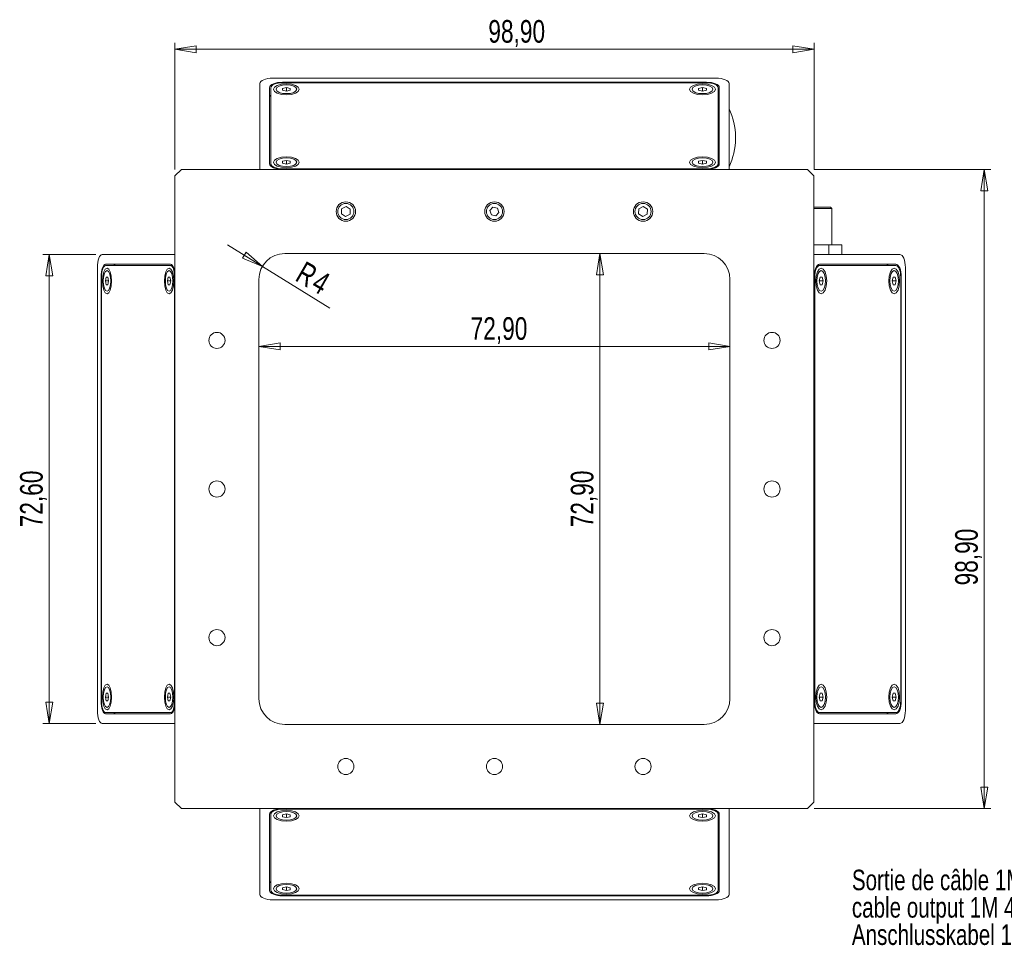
# Model space of a CAD drawing. Header units: millimetres. Extents: x 16 to 383, y 35 to 281.
# Tile 2 of 4: x 16 to 169, y 137 to 281. Entities that reach past the tile are written whole.
import ezdxf

# ---------------------------------------------------------------- set-up
doc = ezdxf.new("R2010")
doc.units = ezdxf.units.MM
doc.styles.add('SLDTEXTSTYLE0', font='TXT', dxfattribs={"width": 0.75})
doc.dimstyles.new('SLDDIMSTYLE0', dxfattribs={"dimtxt": 3.5, "dimasz": 3.302, "dimexe": 0, "dimexo": 0.0625, "dimgap": 0.875, "dimtad": 1, "dimtoh": 1, "dimrnd": 1e-09, "dimzin": 12, "dimdsep": 46, "dimtxsty": 'SLDTEXTSTYLE0', "dimblk1": 'CLOSED', "dimblk2": 'CLOSED', "dimsah": 1, "dimcen": 0.09, "dimadec": 0, "dimazin": 0, "dimtfac": 1, "dimtofl": 0, "dimtmove": 0, "dimatfit": 3, "dimldrblk": 'CLOSED', "dimfxl": 0, "dimtolj": 1, "dimtzin": 12, "dimarcsym": 0})
doc.dimstyles.new('SLDDIMSTYLE1', dxfattribs={"dimtxt": 3.5, "dimasz": 3.302, "dimexe": 0, "dimexo": 0.0625, "dimgap": 0.875, "dimtad": 1, "dimtoh": 1, "dimrnd": 1e-09, "dimzin": 12, "dimdsep": 46, "dimtxsty": 'SLDTEXTSTYLE0', "dimblk1": 'CLOSED', "dimblk2": 'CLOSED', "dimsah": 1, "dimcen": 0.09, "dimadec": 0, "dimazin": 0, "dimtfac": 1, "dimtofl": 0, "dimtmove": 1, "dimatfit": 3, "dimldrblk": 'CLOSED', "dimfxl": 0, "dimtolj": 1, "dimtzin": 12, "dimarcsym": 0})

# ---------------------------------------------------------------- blocks, each defined once
blk = doc.blocks.new('_CLOSED')
at = {"color": 0, "linetype": 'ByBlock', "lineweight": -2}
for p, q in [((-1, 0.166667), (0, 0)), ((-1, 0.166667), (-1, -0.166667)), ((0, 0), (-1, -0.166667)), ((0, 0), (-1, 0))]:
    blk.add_line(p, q, dxfattribs=at)
blk = doc.blocks.new('*D2')
at = {"color": 7, "linetype": 'Continuous', "lineweight": 0}
for p, q in [((40.43, 257.43), (40.43, 277.04)), ((40.43, 276.04), (139.33, 276.04)), ((139.33, 257.43), (139.33, 277.04))]:
    blk.add_line(p, q, dxfattribs=at)
at = {"color": 7, "linetype": 'Continuous', "lineweight": 0, "xscale": 3.302, "yscale": 3.302, "rotation": 180.0000000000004}
blk.add_blockref('_CLOSED', (40.43, 276.04, 12.3), dxfattribs=at)
at = {"color": 7, "linetype": 'Continuous', "lineweight": 0, "xscale": 3.302, "yscale": 3.302}
blk.add_blockref('_CLOSED', (139.33, 276.04, 12.3), dxfattribs=at)
at = {"color": 7, "linetype": 'Continuous', "lineweight": 0, "insert": (88.93, 280.56), "char_height": 3.5, "attachment_point": 1, "style": 'SLDTEXTSTYLE0'}
blk.add_mtext('98,90', dxfattribs=at)
blk = doc.blocks.new('*D3')
at = {"color": 7, "linetype": 'Continuous', "lineweight": 0}
for p, q in [((139.33, 257.43), (166.68, 257.43)), ((165.68, 257.43), (165.68, 158.53)), ((139.33, 158.53), (166.68, 158.53))]:
    blk.add_line(p, q, dxfattribs=at)
at = {"color": 7, "linetype": 'Continuous', "lineweight": 0, "xscale": 3.302, "yscale": 3.302}
for p, rotation in [((165.68, 257.43, 12.3), 90.0000000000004), ((165.68, 158.53, 12.3), 270.0000000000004)]:
    blk.add_blockref('_CLOSED', p, dxfattribs=dict(at, rotation=rotation))
at = {"color": 7, "linetype": 'Continuous', "lineweight": 0, "insert": (161.17, 193.06), "char_height": 3.5, "attachment_point": 1, "rotation": 90, "style": 'SLDTEXTSTYLE0'}
blk.add_mtext('98,90', dxfattribs=at)
blk = doc.blocks.new('*D4')
at = {"color": 7, "linetype": 'Continuous', "lineweight": 0}
blk.add_line((53.43, 230.06), (126.33, 230.06), dxfattribs=at)
at = {"color": 7, "linetype": 'Continuous', "lineweight": 0, "xscale": 3.302, "yscale": 3.302, "rotation": 180.0000000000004}
blk.add_blockref('_CLOSED', (53.43, 230.06, 12.3), dxfattribs=at)
at = {"color": 7, "linetype": 'Continuous', "lineweight": 0, "xscale": 3.302, "yscale": 3.302}
blk.add_blockref('_CLOSED', (126.33, 230.06, 12.3), dxfattribs=at)
at = {"color": 7, "linetype": 'Continuous', "lineweight": 0, "insert": (86.19, 234.57), "char_height": 3.5, "attachment_point": 1, "style": 'SLDTEXTSTYLE0'}
blk.add_mtext('72,90', dxfattribs=at)
blk = doc.blocks.new('*D5')
at = {"color": 7, "linetype": 'Continuous', "lineweight": 0}
blk.add_line((106.2, 244.43), (106.2, 171.53), dxfattribs=at)
at = {"color": 7, "linetype": 'Continuous', "lineweight": 0, "xscale": 3.302, "yscale": 3.302}
for p, rotation in [((106.2, 244.43, 12.3), 90.0000000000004), ((106.2, 171.53, 12.3), 270.0000000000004)]:
    blk.add_blockref('_CLOSED', p, dxfattribs=dict(at, rotation=rotation))
at = {"color": 7, "linetype": 'Continuous', "lineweight": 0, "insert": (101.69, 202.05), "char_height": 3.5, "attachment_point": 1, "rotation": 90, "style": 'SLDTEXTSTYLE0'}
blk.add_mtext('72,90', dxfattribs=at)
blk = doc.blocks.new('*D6')
at = {"color": 7, "linetype": 'Continuous', "lineweight": 0}
for q in [(48.57, 245.78), (64.4, 235.95)]:
    blk.add_line((53.96, 242.43), q, dxfattribs=at)
at = {"color": 7, "linetype": 'Continuous', "lineweight": 0, "xscale": 3.302, "yscale": 3.302, "rotation": 328.1643997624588}
blk.add_blockref('_CLOSED', (53.96, 242.43, 12.3), dxfattribs=at)
at = {"color": 7, "linetype": 'Continuous', "lineweight": 0, "char_height": 3.5, "attachment_point": 1, "rotation": 330, "style": 'SLDTEXTSTYLE0'}
for s, insert in [('R', (60.59, 243.36)), ('4', (63.05, 241.94))]:
    blk.add_mtext(s, dxfattribs=dict(at, insert=insert))
blk = doc.blocks.new('*D7')
at = {"color": 7, "linetype": 'Continuous', "lineweight": 0}
for p, q in [((28.17, 244.28), (19.98, 244.28)), ((20.98, 244.28), (20.98, 171.68)), ((28.17, 171.68), (19.98, 171.68))]:
    blk.add_line(p, q, dxfattribs=at)
at = {"color": 7, "linetype": 'Continuous', "lineweight": 0, "xscale": 3.302, "yscale": 3.302}
for p, rotation in [((20.98, 244.28, 12.3), 90.00000000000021), ((20.98, 171.68, 12.3), 270.0000000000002)]:
    blk.add_blockref('_CLOSED', p, dxfattribs=dict(at, rotation=rotation))
at = {"color": 7, "linetype": 'Continuous', "lineweight": 0, "insert": (16.46, 202.05), "char_height": 3.5, "attachment_point": 1, "rotation": 90, "style": 'SLDTEXTSTYLE0'}
blk.add_mtext('72,60', dxfattribs=at)
blk = doc.blocks.new('SW_NOTE_1')
at = {"color": 0, "linetype": 'Continuous', "lineweight": 0, "char_height": 3.175, "attachment_point": 1, "style": 'SLDTEXTSTYLE0'}
for s, insert in [('Sortie de câble 1M 4x0.35²', (-60.03, 10.24)), ('cable output 1M 4x0.35²', (-60.03, 6)), ('Anschlusskabel 1M 4x0.35²', (-60.03, 1.77))]:
    blk.add_mtext(s, dxfattribs=dict(at, insert=insert))

msp = doc.modelspace()

# ---------------------------------------------------------------- linework, layer by layer
at = {"color": 7, "linetype": 'Continuous', "lineweight": 15}
for p, q in [((55.57695, 271.56993), (124.17695, 271.56993)), ((53.57695, 257.4284), (53.57695, 270.72716)), ((55.07695, 270.09509), (55.07695, 258.29645)), ((55.27695, 270.09509), (55.27695, 258.29645)), ((57.07229, 269.99088), (57.06918, 269.69592)), ((57.68006, 270.13723), (57.07229, 269.99088)), ((57.07229, 269.69516), (57.07229, 269.99088)), ((122.67695, 270.93785), (57.07695, 270.93785)), ((57.07695, 270.85358), (57.07695, 270.93785)), ((122.67695, 270.85358), (57.07695, 270.85358)), ((58.28472, 269.98861), (57.68006, 270.13723)), ((57.68006, 269.5488), (57.68006, 270.13723)), ((58.28161, 269.69365), (58.28472, 269.98861)), ((121.47229, 269.99088), (121.46918, 269.69592)), ((122.08006, 270.13723), (121.47229, 269.99088)), ((121.47229, 269.69516), (121.47229, 269.99088)), ((122.68472, 269.98861), (122.08006, 270.13723)), ((122.08006, 269.5488), (122.08006, 270.13723)), ((122.67695, 270.85358), (122.67695, 270.93785)), ((122.68161, 269.69365), (122.68472, 269.98861)), ((124.47695, 258.29645), (124.47695, 270.09509)), ((124.67695, 258.29645), (124.67695, 270.09509)), ((126.17695, 270.72716), (126.17695, 257.4284)), ((57.06918, 269.69592), (57.67384, 269.5473)), ((57.67384, 269.5473), (58.28161, 269.69365)), ((121.46918, 269.69592), (122.07384, 269.5473)), ((122.07384, 269.5473), (122.68161, 269.69365)), ((127.17792, 262.20259), (127.17792, 262.4808)), ((55.27695, 258.29645), (55.27695, 257.92909)), ((57.07229, 258.69789), (57.06918, 258.40293)), ((57.06918, 258.40293), (57.67384, 258.25431)), ((57.68006, 258.84424), (57.07229, 258.69789)), ((57.07229, 258.40216), (57.07229, 258.69789)), ((57.07695, 257.53796), (122.67695, 257.53796)), ((57.07695, 257.53796), (57.07695, 257.45368)), ((57.67384, 258.25431), (58.28161, 258.40066)), ((58.28472, 258.69562), (57.68006, 258.84424)), ((57.68006, 258.25581), (57.68006, 258.84424)), ((58.28161, 258.40066), (58.28472, 258.69562)), ((121.47229, 258.69789), (121.46918, 258.40293)), ((121.46918, 258.40293), (122.07384, 258.25431)), ((122.08006, 258.84424), (121.47229, 258.69789)), ((121.47229, 258.40216), (121.47229, 258.69789)), ((122.07384, 258.25431), (122.68161, 258.40066)), ((122.68472, 258.69562), (122.08006, 258.84424)), ((122.08006, 258.25581), (122.08006, 258.84424)), ((122.67695, 257.53796), (122.67695, 257.45368)), ((122.68161, 258.40066), (122.68472, 258.69562)), ((124.47695, 258.29645), (124.47695, 257.92909)), ((41.42695, 257.4284), (40.42695, 256.4284)), ((40.42695, 256.4284), (40.42695, 159.5284)), ((138.32695, 257.4284), (41.42695, 257.4284)), ((57.07695, 257.45368), (122.67695, 257.45368)), ((139.32695, 256.4284), (138.32695, 257.4284)), ((139.32695, 159.5284), (139.32695, 256.4284)), ((66.91586, 251.70887), (66.2205, 251.35233)), ((67.57231, 251.28494), (66.91586, 251.70887)), ((89.6423, 251.59742), (89.18024, 251.05969)), ((90.33901, 251.46613), (89.6423, 251.59742)), ((90.57367, 250.79711), (90.33901, 251.46613)), ((112.91586, 251.70887), (112.2205, 251.35233)), ((113.57231, 251.28494), (112.91586, 251.70887)), ((139.32695, 251.5784), (141.90506, 251.5784)), ((66.2205, 251.35233), (66.1816, 250.57187)), ((66.1816, 250.57187), (66.83804, 250.14794)), ((66.83804, 250.14794), (67.5334, 250.50448)), ((67.5334, 250.50448), (67.57231, 251.28494)), ((89.18024, 251.05969), (89.41489, 250.39068)), ((89.41489, 250.39068), (90.11161, 250.25938)), ((90.11161, 250.25938), (90.57367, 250.79711)), ((112.2205, 251.35233), (112.1816, 250.57187)), ((112.1816, 250.57187), (112.83804, 250.14794)), ((112.83804, 250.14794), (113.5334, 250.50448)), ((113.5334, 250.50448), (113.57231, 251.28494)), ((142.10506, 251.3784), (139.32695, 251.3784)), ((139.32695, 245.7784), (141.62579, 245.7784)), ((141.62579, 245.7784), (141.62579, 244.2784)), ((141.62579, 245.7784), (143.64651, 245.7784)), ((143.64651, 245.7784), (143.64651, 244.2784)), ((29.16541, 244.2784), (40.42695, 244.2784)), ((122.32695, 244.4284), (57.42695, 244.4284)), ((139.32695, 244.2784), (152.62571, 244.2784)), ((39.73413, 242.7784), (29.70281, 242.7784)), ((39.73413, 242.5784), (29.70281, 242.5784)), ((39.73413, 242.5784), (40.04646, 242.5784)), ((140.19499, 242.5784), (139.82764, 242.5784)), ((151.99364, 242.7784), (140.19499, 242.7784)), ((151.99364, 242.5784), (140.19499, 242.5784)), ((28.44889, 173.6784), (28.44889, 242.2784)), ((28.98628, 240.7784), (28.98628, 175.1784)), ((29.05794, 240.7784), (28.98628, 240.7784)), ((29.05794, 240.7784), (29.05794, 175.1784)), ((29.79334, 240.78617), (29.66698, 240.18151)), ((30.04412, 240.78306), (29.79334, 240.78617)), ((30.16854, 240.17529), (30.04412, 240.78306)), ((39.39475, 240.78617), (39.26839, 240.18151)), ((39.64553, 240.78306), (39.39475, 240.78617)), ((39.76996, 240.17529), (39.64553, 240.78306)), ((40.379, 175.1784), (40.379, 240.7784)), ((40.379, 240.7784), (40.42695, 240.7784)), ((139.35223, 240.7784), (139.35223, 175.1784)), ((139.43651, 240.7784), (139.35223, 240.7784)), ((139.43651, 240.7784), (139.43651, 175.1784)), ((140.30148, 240.78617), (140.15286, 240.18151)), ((140.30071, 240.78306), (140.59644, 240.78306)), ((140.59644, 240.78306), (140.30148, 240.78617)), ((140.74279, 240.17529), (140.59644, 240.78306)), ((151.59447, 240.78617), (151.44585, 240.18151)), ((151.5937, 240.78306), (151.88943, 240.78306)), ((151.88943, 240.78306), (151.59447, 240.78617)), ((152.03578, 240.17529), (151.88943, 240.78306)), ((152.75213, 175.1784), (152.75213, 240.7784)), ((152.75213, 240.7784), (152.8364, 240.7784)), ((152.8364, 175.1784), (152.8364, 240.7784)), ((153.46847, 242.2784), (153.46847, 173.6784)), ((29.66698, 240.18151), (29.79141, 239.57375)), ((30.16727, 240.18151), (29.66698, 240.18151)), ((29.79141, 239.57375), (30.04219, 239.57064)), ((30.04284, 239.57375), (29.79141, 239.57375)), ((30.04219, 239.57064), (30.16854, 240.17529)), ((39.26839, 240.18151), (39.39282, 239.57375)), ((39.76868, 240.18151), (39.26839, 240.18151)), ((39.39282, 239.57375), (39.6436, 239.57064)), ((39.64425, 239.57375), (39.39282, 239.57375)), ((39.6436, 239.57064), (39.76996, 240.17529)), ((53.42695, 240.4284), (53.42695, 175.5284)), ((126.32695, 175.5284), (126.32695, 240.4284)), ((140.15286, 240.18151), (140.2992, 239.57375)), ((140.15436, 240.17529), (140.74279, 240.17529)), ((140.2992, 239.57375), (140.59417, 239.57064)), ((140.59417, 239.57064), (140.74279, 240.17529)), ((151.44585, 240.18151), (151.5922, 239.57375)), ((151.44735, 240.17529), (152.03578, 240.17529)), ((151.5922, 239.57375), (151.88716, 239.57064)), ((151.88716, 239.57064), (152.03578, 240.17529)), ((29.79334, 176.38617), (29.66698, 175.78151)), ((29.66698, 175.78151), (29.79141, 175.17375)), ((30.16727, 175.78151), (29.66698, 175.78151)), ((30.04412, 176.38306), (29.79334, 176.38617)), ((30.04219, 175.17064), (30.16854, 175.77529)), ((30.16854, 175.77529), (30.04412, 176.38306)), ((39.39475, 176.38617), (39.26839, 175.78151)), ((39.26839, 175.78151), (39.39282, 175.17375)), ((39.76868, 175.78151), (39.26839, 175.78151)), ((39.64553, 176.38306), (39.39475, 176.38617)), ((39.6436, 175.17064), (39.76996, 175.77529)), ((39.76996, 175.77529), (39.64553, 176.38306)), ((140.30148, 176.38617), (140.15286, 175.78151)), ((140.15286, 175.78151), (140.2992, 175.17375)), ((140.15436, 175.77529), (140.74279, 175.77529)), ((140.30071, 176.38306), (140.59644, 176.38306)), ((140.59644, 176.38306), (140.30148, 176.38617)), ((140.59417, 175.17064), (140.74279, 175.77529)), ((140.74279, 175.77529), (140.59644, 176.38306)), ((151.59447, 176.38617), (151.44585, 175.78151)), ((151.44585, 175.78151), (151.5922, 175.17375)), ((151.44735, 175.77529), (152.03578, 175.77529)), ((151.5937, 176.38306), (151.88943, 176.38306)), ((151.88943, 176.38306), (151.59447, 176.38617)), ((151.88716, 175.17064), (152.03578, 175.77529)), ((152.03578, 175.77529), (151.88943, 176.38306)), ((29.05794, 175.1784), (28.98628, 175.1784)), ((29.79141, 175.17375), (30.04219, 175.17064)), ((30.04284, 175.17375), (29.79141, 175.17375)), ((39.39282, 175.17375), (39.6436, 175.17064)), ((39.64425, 175.17375), (39.39282, 175.17375)), ((40.379, 175.1784), (40.42695, 175.1784)), ((139.43651, 175.1784), (139.35223, 175.1784)), ((140.2992, 175.17375), (140.59417, 175.17064)), ((151.5922, 175.17375), (151.88716, 175.17064)), ((152.75213, 175.1784), (152.8364, 175.1784)), ((29.70281, 173.3784), (39.73413, 173.3784)), ((29.70281, 173.1784), (39.73413, 173.1784)), ((39.73413, 173.3784), (40.04646, 173.3784)), ((140.19499, 173.3784), (139.82764, 173.3784)), ((140.19499, 173.3784), (151.99364, 173.3784)), ((140.19499, 173.1784), (151.99364, 173.1784)), ((40.42695, 171.6784), (29.16541, 171.6784)), ((57.42695, 171.5284), (122.32695, 171.5284)), ((152.62571, 171.6784), (139.32695, 171.6784)), ((40.42695, 159.5284), (41.42695, 158.5284)), ((41.42695, 158.5284), (138.32695, 158.5284)), ((53.57695, 145.22964), (53.57695, 158.5284)), ((122.67695, 158.50312), (57.07695, 158.50312)), ((57.07695, 158.41884), (57.07695, 158.50312)), ((122.67695, 158.41884), (122.67695, 158.50312)), ((126.17695, 158.5284), (126.17695, 145.22964)), ((138.32695, 158.5284), (139.32695, 159.5284)), ((55.07695, 157.66036), (55.07695, 145.86171)), ((55.27695, 157.66036), (55.27695, 158.02771)), ((55.27695, 157.66036), (55.27695, 145.86171)), ((57.07229, 157.55615), (57.06918, 157.26119)), ((57.06918, 157.26119), (57.67384, 157.11257)), ((57.68006, 157.7025), (57.07229, 157.55615)), ((122.67695, 158.41884), (57.07695, 158.41884)), ((57.67384, 157.701), (57.67384, 157.11257)), ((57.67384, 157.11257), (58.28161, 157.25892)), ((58.28472, 157.55388), (57.68006, 157.7025)), ((58.28161, 157.55464), (58.28161, 157.25892)), ((58.28161, 157.25892), (58.28472, 157.55388)), ((121.47229, 157.55615), (121.46918, 157.26119)), ((121.46918, 157.26119), (122.07384, 157.11257)), ((122.08006, 157.7025), (121.47229, 157.55615)), ((122.07384, 157.701), (122.07384, 157.11257)), ((122.07384, 157.11257), (122.68161, 157.25892)), ((122.68472, 157.55388), (122.08006, 157.7025)), ((122.68161, 157.55464), (122.68161, 157.25892)), ((122.68161, 157.25892), (122.68472, 157.55388)), ((124.47695, 157.66036), (124.47695, 158.02771)), ((124.47695, 145.86171), (124.47695, 157.66036)), ((124.67695, 145.86171), (124.67695, 157.66036)), ((57.68006, 146.4095), (57.07229, 146.26316)), ((57.67384, 146.408), (57.67384, 145.81958)), ((58.28472, 146.26089), (57.68006, 146.4095)), ((122.08006, 146.4095), (121.47229, 146.26316)), ((122.07384, 146.408), (122.07384, 145.81958)), ((122.68472, 146.26089), (122.08006, 146.4095)), ((57.07229, 146.26316), (57.06918, 145.96819)), ((57.06918, 145.96819), (57.67384, 145.81958)), ((57.07695, 145.10323), (122.67695, 145.10323)), ((57.07695, 145.10323), (57.07695, 145.01895)), ((57.07695, 145.01895), (122.67695, 145.01895)), ((57.67384, 145.81958), (58.28161, 145.96592)), ((58.28161, 146.26165), (58.28161, 145.96592)), ((58.28161, 145.96592), (58.28472, 146.26089)), ((121.47229, 146.26316), (121.46918, 145.96819)), ((121.46918, 145.96819), (122.07384, 145.81958)), ((122.07384, 145.81958), (122.68161, 145.96592)), ((122.67695, 145.10323), (122.67695, 145.01895)), ((122.68161, 146.26165), (122.68161, 145.96592)), ((122.68161, 145.96592), (122.68472, 146.26089)), ((124.17695, 144.38688), (55.57695, 144.38688))]:
    msp.add_line(p, q, dxfattribs=at)
at = {"color": 7, "linetype": 'Continuous', "lineweight": 15, "flags": 128}
for points in [[(55.57695, 271.56993), (55.18677, 271.55373), (54.81158, 271.50577), (54.46581, 271.42789), (54.16274, 271.32309), (53.91401, 271.19538), (53.72919, 271.04968), (53.61538, 270.89158), (53.57695, 270.72716)], [(126.17695, 270.72716), (126.13852, 270.89158), (126.02471, 271.04968), (125.83989, 271.19538), (125.59116, 271.32309), (125.28809, 271.42789), (124.94232, 271.50577), (124.56713, 271.55373), (124.17695, 271.56993)], [(57.07695, 270.93785), (56.68677, 270.92166), (56.31158, 270.8737), (55.96581, 270.79582), (55.66274, 270.69102), (55.41401, 270.56331), (55.22919, 270.4176), (55.11538, 270.25951), (55.07695, 270.09509)], [(57.07695, 270.85358), (56.72579, 270.839), (56.38812, 270.79584), (56.07692, 270.72575), (55.80416, 270.63142), (55.58031, 270.51649), (55.41397, 270.38535), (55.31154, 270.24307), (55.27695, 270.09509)], [(59.67695, 269.84227), (59.52471, 270.16478), (59.09116, 270.43819), (58.44232, 270.62088), (57.67695, 270.68503), (56.91158, 270.62088), (56.26274, 270.43819), (55.82919, 270.16478), (55.67695, 269.84227), (55.82919, 269.51976), (56.26274, 269.24634), (56.91158, 269.06366), (57.67695, 268.99951), (58.44232, 269.06366), (59.09116, 269.24634), (59.52471, 269.51976), (59.67695, 269.84227)], [(59.27695, 269.84227), (59.15516, 269.58426), (58.80832, 269.36553), (58.28924, 269.21938), (57.67695, 269.16806), (57.06466, 269.21938), (56.54558, 269.36553), (56.19874, 269.58426), (56.07695, 269.84227), (56.19874, 270.10027), (56.54558, 270.319), (57.06466, 270.46515), (57.67695, 270.51647), (58.28924, 270.46515), (58.80832, 270.319), (59.15516, 270.10027), (59.27695, 269.84227)], [(124.07695, 269.84227), (123.92471, 270.16478), (123.49116, 270.43819), (122.84232, 270.62088), (122.07695, 270.68503), (121.31158, 270.62088), (120.66274, 270.43819), (120.22919, 270.16478), (120.07695, 269.84227), (120.22919, 269.51976), (120.66274, 269.24634), (121.31158, 269.06366), (122.07695, 268.99951), (122.84232, 269.06366), (123.49116, 269.24634), (123.92471, 269.51976), (124.07695, 269.84227)], [(123.67695, 269.84227), (123.55516, 269.58426), (123.20832, 269.36553), (122.68924, 269.21938), (122.07695, 269.16806), (121.46466, 269.21938), (120.94558, 269.36553), (120.59874, 269.58426), (120.47695, 269.84227), (120.59874, 270.10027), (120.94558, 270.319), (121.46466, 270.46515), (122.07695, 270.51647), (122.68924, 270.46515), (123.20832, 270.319), (123.55516, 270.10027), (123.67695, 269.84227)], [(124.67695, 270.09509), (124.63852, 270.25951), (124.52471, 270.4176), (124.33989, 270.56331), (124.09116, 270.69102), (123.78809, 270.79582), (123.44232, 270.8737), (123.06713, 270.92166), (122.67695, 270.93785)], [(124.47695, 270.09509), (124.44236, 270.24307), (124.33993, 270.38535), (124.1736, 270.51649), (123.94974, 270.63142), (123.67698, 270.72575), (123.36578, 270.79584), (123.02811, 270.839), (122.67695, 270.85358)], [(59.67695, 258.54927), (59.52471, 258.87178), (59.09116, 259.1452), (58.44232, 259.32788), (57.67695, 259.39203), (56.91158, 259.32788), (56.26274, 259.1452), (55.82919, 258.87178), (55.67695, 258.54927), (55.82919, 258.22676), (56.26274, 257.95335), (56.91158, 257.77066), (57.67695, 257.70651), (58.44232, 257.77066), (59.09116, 257.95335), (59.52471, 258.22676), (59.67695, 258.54927)], [(59.27695, 258.54927), (59.15516, 258.29127), (58.80832, 258.07254), (58.28924, 257.92639), (57.67695, 257.87507), (57.06466, 257.92639), (56.54558, 258.07254), (56.19874, 258.29127), (56.07695, 258.54927), (56.19874, 258.80728), (56.54558, 259.02601), (57.06466, 259.17216), (57.67695, 259.22348), (58.28924, 259.17216), (58.80832, 259.02601), (59.15516, 258.80728), (59.27695, 258.54927)], [(124.07695, 258.54927), (123.92471, 258.87178), (123.49116, 259.1452), (122.84232, 259.32788), (122.07695, 259.39203), (121.31158, 259.32788), (120.66274, 259.1452), (120.22919, 258.87178), (120.07695, 258.54927), (120.22919, 258.22676), (120.66274, 257.95335), (121.31158, 257.77066), (122.07695, 257.70651), (122.84232, 257.77066), (123.49116, 257.95335), (123.92471, 258.22676), (124.07695, 258.54927)], [(123.67695, 258.54927), (123.55516, 258.29127), (123.20832, 258.07254), (122.68924, 257.92639), (122.07695, 257.87507), (121.46466, 257.92639), (120.94558, 258.07254), (120.59874, 258.29127), (120.47695, 258.54927), (120.59874, 258.80728), (120.94558, 259.02601), (121.46466, 259.17216), (122.07695, 259.22348), (122.68924, 259.17216), (123.20832, 259.02601), (123.55516, 258.80728), (123.67695, 258.54927)], [(55.07695, 258.29645), (55.11538, 258.13203), (55.22919, 257.97394), (55.41401, 257.82823), (55.66274, 257.70052), (55.96581, 257.59572), (56.31158, 257.51784), (56.68677, 257.46988), (57.07695, 257.45368)], [(55.27695, 258.29645), (55.31154, 258.14847), (55.41397, 258.00619), (55.58031, 257.87505), (55.80416, 257.76012), (56.07692, 257.66579), (56.38812, 257.5957), (56.72579, 257.55254), (57.07695, 257.53796)], [(122.67695, 257.53796), (123.02811, 257.55254), (123.36578, 257.5957), (123.67698, 257.66579), (123.94974, 257.76012), (124.1736, 257.87505), (124.33993, 258.00619), (124.44236, 258.14847), (124.47695, 258.29645)], [(122.67695, 257.45368), (123.06713, 257.46988), (123.44232, 257.51784), (123.78809, 257.59572), (124.09116, 257.70052), (124.33989, 257.82823), (124.52471, 257.97394), (124.63852, 258.13203), (124.67695, 258.29645)], [(29.16541, 244.2784), (29.02563, 244.23997), (28.89121, 244.12616), (28.76734, 243.94134), (28.65876, 243.69262), (28.56965, 243.38954), (28.50343, 243.04377), (28.46266, 242.66858), (28.44889, 242.2784)], [(153.46847, 242.2784), (153.45228, 242.66858), (153.40432, 243.04377), (153.32644, 243.38954), (153.22163, 243.69262), (153.09393, 243.94134), (152.94822, 244.12616), (152.79013, 244.23997), (152.62571, 244.2784)], [(29.70281, 242.7784), (29.56302, 242.73997), (29.42861, 242.62616), (29.30473, 242.44134), (29.19615, 242.19262), (29.10704, 241.88954), (29.04083, 241.54377), (29.00005, 241.16858), (28.98628, 240.7784)], [(29.70281, 242.5784), (29.577, 242.54382), (29.45603, 242.44139), (29.34454, 242.27505), (29.24681, 242.0512), (29.16662, 241.77843), (29.10702, 241.46723), (29.07033, 241.12957), (29.05794, 240.7784)], [(40.42695, 241.28857), (40.39611, 241.54377), (40.3299, 241.88954), (40.24079, 242.19262), (40.13221, 242.44134), (40.00833, 242.62616), (39.87392, 242.73997), (39.73413, 242.7784)], [(40.379, 240.7784), (40.36661, 241.12957), (40.32991, 241.46723), (40.27032, 241.77843), (40.19012, 242.0512), (40.0924, 242.27505), (39.98091, 242.44139), (39.85994, 242.54382), (39.73413, 242.5784)], [(140.19499, 242.7784), (140.03058, 242.73997), (139.87248, 242.62616), (139.72678, 242.44134), (139.59907, 242.19262), (139.49426, 241.88954), (139.41638, 241.54377), (139.36843, 241.16858), (139.35223, 240.7784)], [(140.19499, 242.5784), (140.04702, 242.54382), (139.90473, 242.44139), (139.7736, 242.27505), (139.65866, 242.0512), (139.56434, 241.77843), (139.49425, 241.46723), (139.45108, 241.12957), (139.43651, 240.7784)], [(152.8364, 240.7784), (152.82021, 241.16858), (152.77225, 241.54377), (152.69437, 241.88954), (152.58956, 242.19262), (152.46186, 242.44134), (152.31615, 242.62616), (152.15806, 242.73997), (151.99364, 242.7784)], [(152.75213, 240.7784), (152.73755, 241.12957), (152.69439, 241.46723), (152.6243, 241.77843), (152.52997, 242.0512), (152.41503, 242.27505), (152.2839, 242.44139), (152.14162, 242.54382), (151.99364, 242.5784)], [(29.91776, 242.1784), (29.64356, 242.02616), (29.41111, 241.59262), (29.25578, 240.94377), (29.20124, 240.1784), (29.25578, 239.41304), (29.41111, 238.76419), (29.64356, 238.33064), (29.91776, 238.1784), (30.19197, 238.33064), (30.42442, 238.76419), (30.57975, 239.41304), (30.63429, 240.1784), (30.57975, 240.94377), (30.42442, 241.59262), (30.19197, 242.02616), (29.91776, 242.1784)], [(29.91776, 241.7784), (30.13713, 241.65661), (30.32309, 241.30977), (30.44735, 240.7907), (30.49098, 240.1784), (30.44735, 239.56611), (30.32309, 239.04703), (30.13713, 238.7002), (29.91776, 238.5784), (29.6984, 238.7002), (29.51244, 239.04703), (29.38818, 239.56611), (29.34455, 240.1784), (29.38818, 240.7907), (29.51244, 241.30977), (29.6984, 241.65661), (29.91776, 241.7784)], [(39.51917, 242.1784), (39.24497, 242.02616), (39.01252, 241.59262), (38.85719, 240.94377), (38.80265, 240.1784), (38.85719, 239.41304), (39.01252, 238.76419), (39.24497, 238.33064), (39.51917, 238.1784), (39.79338, 238.33064), (40.02583, 238.76419), (40.18116, 239.41304), (40.2357, 240.1784), (40.18116, 240.94377), (40.02583, 241.59262), (39.79338, 242.02616), (39.51917, 242.1784)], [(39.51917, 241.7784), (39.73854, 241.65661), (39.9245, 241.30977), (40.04876, 240.7907), (40.09239, 240.1784), (40.04876, 239.56611), (39.9245, 239.04703), (39.73854, 238.7002), (39.51917, 238.5784), (39.29981, 238.7002), (39.11385, 239.04703), (38.98959, 239.56611), (38.94596, 240.1784), (38.98959, 240.7907), (39.11385, 241.30977), (39.29981, 241.65661), (39.51917, 241.7784)], [(140.44782, 238.1784), (140.77033, 238.33064), (141.04374, 238.76419), (141.22643, 239.41304), (141.29058, 240.1784), (141.22643, 240.94377), (141.04374, 241.59262), (140.77033, 242.02616), (140.44782, 242.1784), (140.12531, 242.02616), (139.8519, 241.59262), (139.66921, 240.94377), (139.60506, 240.1784), (139.66921, 239.41304), (139.8519, 238.76419), (140.12531, 238.33064), (140.44782, 238.1784)], [(140.44782, 238.5784), (140.18981, 238.7002), (139.97108, 239.04703), (139.82493, 239.56611), (139.77361, 240.1784), (139.82493, 240.7907), (139.97108, 241.30977), (140.18981, 241.65661), (140.44782, 241.7784), (140.70583, 241.65661), (140.92456, 241.30977), (141.07071, 240.7907), (141.12203, 240.1784), (141.07071, 239.56611), (140.92456, 239.04703), (140.70583, 238.7002), (140.44782, 238.5784)], [(151.74081, 238.1784), (152.06332, 238.33064), (152.33674, 238.76419), (152.51942, 239.41304), (152.58357, 240.1784), (152.51942, 240.94377), (152.33674, 241.59262), (152.06332, 242.02616), (151.74081, 242.1784), (151.4183, 242.02616), (151.14489, 241.59262), (150.9622, 240.94377), (150.89805, 240.1784), (150.9622, 239.41304), (151.14489, 238.76419), (151.4183, 238.33064), (151.74081, 238.1784)], [(151.74081, 238.5784), (151.48281, 238.7002), (151.26408, 239.04703), (151.11793, 239.56611), (151.06661, 240.1784), (151.11793, 240.7907), (151.26408, 241.30977), (151.48281, 241.65661), (151.74081, 241.7784), (151.99882, 241.65661), (152.21755, 241.30977), (152.3637, 240.7907), (152.41502, 240.1784), (152.3637, 239.56611), (152.21755, 239.04703), (151.99882, 238.7002), (151.74081, 238.5784)], [(29.91776, 177.7784), (29.64356, 177.62616), (29.41111, 177.19262), (29.25578, 176.54377), (29.20124, 175.7784), (29.25578, 175.01304), (29.41111, 174.36419), (29.64356, 173.93064), (29.91776, 173.7784), (30.19197, 173.93064), (30.42442, 174.36419), (30.57975, 175.01304), (30.63429, 175.7784), (30.57975, 176.54377), (30.42442, 177.19262), (30.19197, 177.62616), (29.91776, 177.7784)], [(29.91776, 177.3784), (30.13713, 177.25661), (30.32309, 176.90977), (30.44735, 176.3907), (30.49098, 175.7784), (30.44735, 175.16611), (30.32309, 174.64703), (30.13713, 174.3002), (29.91776, 174.1784), (29.6984, 174.3002), (29.51244, 174.64703), (29.38818, 175.16611), (29.34455, 175.7784), (29.38818, 176.3907), (29.51244, 176.90977), (29.6984, 177.25661), (29.91776, 177.3784)], [(39.51917, 177.7784), (39.24497, 177.62616), (39.01252, 177.19262), (38.85719, 176.54377), (38.80265, 175.7784), (38.85719, 175.01304), (39.01252, 174.36419), (39.24497, 173.93064), (39.51917, 173.7784), (39.79338, 173.93064), (40.02583, 174.36419), (40.18116, 175.01304), (40.2357, 175.7784), (40.18116, 176.54377), (40.02583, 177.19262), (39.79338, 177.62616), (39.51917, 177.7784)], [(39.51917, 177.3784), (39.73854, 177.25661), (39.9245, 176.90977), (40.04876, 176.3907), (40.09239, 175.7784), (40.04876, 175.16611), (39.9245, 174.64703), (39.73854, 174.3002), (39.51917, 174.1784), (39.29981, 174.3002), (39.11385, 174.64703), (38.98959, 175.16611), (38.94596, 175.7784), (38.98959, 176.3907), (39.11385, 176.90977), (39.29981, 177.25661), (39.51917, 177.3784)], [(140.44782, 173.7784), (140.77033, 173.93064), (141.04374, 174.36419), (141.22643, 175.01304), (141.29058, 175.7784), (141.22643, 176.54377), (141.04374, 177.19262), (140.77033, 177.62616), (140.44782, 177.7784), (140.12531, 177.62616), (139.8519, 177.19262), (139.66921, 176.54377), (139.60506, 175.7784), (139.66921, 175.01304), (139.8519, 174.36419), (140.12531, 173.93064), (140.44782, 173.7784)], [(140.44782, 174.1784), (140.18981, 174.3002), (139.97108, 174.64703), (139.82493, 175.16611), (139.77361, 175.7784), (139.82493, 176.3907), (139.97108, 176.90977), (140.18981, 177.25661), (140.44782, 177.3784), (140.70583, 177.25661), (140.92456, 176.90977), (141.07071, 176.3907), (141.12203, 175.7784), (141.07071, 175.16611), (140.92456, 174.64703), (140.70583, 174.3002), (140.44782, 174.1784)], [(151.74081, 173.7784), (152.06332, 173.93064), (152.33674, 174.36419), (152.51942, 175.01304), (152.58357, 175.7784), (152.51942, 176.54377), (152.33674, 177.19262), (152.06332, 177.62616), (151.74081, 177.7784), (151.4183, 177.62616), (151.14489, 177.19262), (150.9622, 176.54377), (150.89805, 175.7784), (150.9622, 175.01304), (151.14489, 174.36419), (151.4183, 173.93064), (151.74081, 173.7784)], [(151.74081, 174.1784), (151.48281, 174.3002), (151.26408, 174.64703), (151.11793, 175.16611), (151.06661, 175.7784), (151.11793, 176.3907), (151.26408, 176.90977), (151.48281, 177.25661), (151.74081, 177.3784), (151.99882, 177.25661), (152.21755, 176.90977), (152.3637, 176.3907), (152.41502, 175.7784), (152.3637, 175.16611), (152.21755, 174.64703), (151.99882, 174.3002), (151.74081, 174.1784)], [(28.98628, 175.1784), (29.00005, 174.78822), (29.04083, 174.41304), (29.10704, 174.06726), (29.19615, 173.76419), (29.30473, 173.51546), (29.42861, 173.33064), (29.56302, 173.21683), (29.70281, 173.1784)], [(29.05794, 175.1784), (29.07033, 174.82724), (29.10702, 174.48957), (29.16662, 174.17838), (29.24681, 173.90561), (29.34454, 173.68176), (29.45603, 173.51542), (29.577, 173.41299), (29.70281, 173.3784)], [(39.73413, 173.3784), (39.85994, 173.41299), (39.98091, 173.51542), (40.0924, 173.68176), (40.19012, 173.90561), (40.27032, 174.17838), (40.32991, 174.48957), (40.36661, 174.82724), (40.379, 175.1784)], [(39.73413, 173.1784), (39.87392, 173.21683), (40.00833, 173.33064), (40.13221, 173.51546), (40.24079, 173.76419), (40.3299, 174.06726), (40.39611, 174.41304), (40.42695, 174.66823)], [(139.35223, 175.1784), (139.36843, 174.78822), (139.41638, 174.41304), (139.49426, 174.06726), (139.59907, 173.76419), (139.72678, 173.51546), (139.87248, 173.33064), (140.03058, 173.21683), (140.19499, 173.1784)], [(139.43651, 175.1784), (139.45108, 174.82724), (139.49425, 174.48957), (139.56434, 174.17838), (139.65866, 173.90561), (139.7736, 173.68176), (139.90473, 173.51542), (140.04702, 173.41299), (140.19499, 173.3784)], [(151.99364, 173.3784), (152.14162, 173.41299), (152.2839, 173.51542), (152.41503, 173.68176), (152.52997, 173.90561), (152.6243, 174.17838), (152.69439, 174.48957), (152.73755, 174.82724), (152.75213, 175.1784)], [(151.99364, 173.1784), (152.15806, 173.21683), (152.31615, 173.33064), (152.46186, 173.51546), (152.58956, 173.76419), (152.69437, 174.06726), (152.77225, 174.41304), (152.82021, 174.78822), (152.8364, 175.1784)], [(28.44889, 173.6784), (28.46266, 173.28822), (28.50343, 172.91304), (28.56965, 172.56726), (28.65876, 172.26419), (28.76734, 172.01546), (28.89121, 171.83064), (29.02563, 171.71683), (29.16541, 171.6784)], [(152.62571, 171.6784), (152.79013, 171.71683), (152.94822, 171.83064), (153.09393, 172.01546), (153.22163, 172.26419), (153.32644, 172.56726), (153.40432, 172.91304), (153.45228, 173.28822), (153.46847, 173.6784)], [(57.07695, 158.50312), (56.68677, 158.48693), (56.31158, 158.43897), (55.96581, 158.36109), (55.66274, 158.25628), (55.41401, 158.12857), (55.22919, 157.98287), (55.11538, 157.82477), (55.07695, 157.66036)], [(124.67695, 157.66036), (124.63852, 157.82477), (124.52471, 157.98287), (124.33989, 158.12857), (124.09116, 158.25628), (123.78809, 158.36109), (123.44232, 158.43897), (123.06713, 158.48693), (122.67695, 158.50312)], [(57.07695, 158.41884), (56.72579, 158.40427), (56.38812, 158.36111), (56.07692, 158.29102), (55.80416, 158.19669), (55.58031, 158.08175), (55.41397, 157.95062), (55.31154, 157.80833), (55.27695, 157.66036)], [(55.67695, 157.40753), (55.82919, 157.08502), (56.26274, 156.81161), (56.91158, 156.62892), (57.67695, 156.56477), (58.44232, 156.62892), (59.09116, 156.81161), (59.52471, 157.08502), (59.67695, 157.40753), (59.52471, 157.73004), (59.09116, 158.00345), (58.44232, 158.18614), (57.67695, 158.25029), (56.91158, 158.18614), (56.26274, 158.00345), (55.82919, 157.73004), (55.67695, 157.40753)], [(56.07695, 157.40753), (56.19874, 157.66554), (56.54558, 157.88427), (57.06466, 158.03042), (57.67695, 158.08174), (58.28924, 158.03042), (58.80832, 157.88427), (59.15516, 157.66554), (59.27695, 157.40753), (59.15516, 157.14952), (58.80832, 156.93079), (58.28924, 156.78464), (57.67695, 156.73332), (57.06466, 156.78464), (56.54558, 156.93079), (56.19874, 157.14952), (56.07695, 157.40753)], [(120.07695, 157.40753), (120.22919, 157.08502), (120.66274, 156.81161), (121.31158, 156.62892), (122.07695, 156.56477), (122.84232, 156.62892), (123.49116, 156.81161), (123.92471, 157.08502), (124.07695, 157.40753), (123.92471, 157.73004), (123.49116, 158.00345), (122.84232, 158.18614), (122.07695, 158.25029), (121.31158, 158.18614), (120.66274, 158.00345), (120.22919, 157.73004), (120.07695, 157.40753)], [(120.47695, 157.40753), (120.59874, 157.66554), (120.94558, 157.88427), (121.46466, 158.03042), (122.07695, 158.08174), (122.68924, 158.03042), (123.20832, 157.88427), (123.55516, 157.66554), (123.67695, 157.40753), (123.55516, 157.14952), (123.20832, 156.93079), (122.68924, 156.78464), (122.07695, 156.73332), (121.46466, 156.78464), (120.94558, 156.93079), (120.59874, 157.14952), (120.47695, 157.40753)], [(124.47695, 157.66036), (124.44236, 157.80833), (124.33993, 157.95062), (124.1736, 158.08175), (123.94974, 158.19669), (123.67698, 158.29102), (123.36578, 158.36111), (123.02811, 158.40427), (122.67695, 158.41884)], [(55.67695, 146.11454), (55.82919, 145.79203), (56.26274, 145.51862), (56.91158, 145.33593), (57.67695, 145.27178), (58.44232, 145.33593), (59.09116, 145.51862), (59.52471, 145.79203), (59.67695, 146.11454), (59.52471, 146.43705), (59.09116, 146.71046), (58.44232, 146.89315), (57.67695, 146.9573), (56.91158, 146.89315), (56.26274, 146.71046), (55.82919, 146.43705), (55.67695, 146.11454)], [(56.07695, 146.11454), (56.19874, 146.37255), (56.54558, 146.59128), (57.06466, 146.73743), (57.67695, 146.78875), (58.28924, 146.73743), (58.80832, 146.59128), (59.15516, 146.37255), (59.27695, 146.11454), (59.15516, 145.85653), (58.80832, 145.6378), (58.28924, 145.49165), (57.67695, 145.44033), (57.06466, 145.49165), (56.54558, 145.6378), (56.19874, 145.85653), (56.07695, 146.11454)], [(120.07695, 146.11454), (120.22919, 145.79203), (120.66274, 145.51862), (121.31158, 145.33593), (122.07695, 145.27178), (122.84232, 145.33593), (123.49116, 145.51862), (123.92471, 145.79203), (124.07695, 146.11454), (123.92471, 146.43705), (123.49116, 146.71046), (122.84232, 146.89315), (122.07695, 146.9573), (121.31158, 146.89315), (120.66274, 146.71046), (120.22919, 146.43705), (120.07695, 146.11454)], [(120.47695, 146.11454), (120.59874, 146.37255), (120.94558, 146.59128), (121.46466, 146.73743), (122.07695, 146.78875), (122.68924, 146.73743), (123.20832, 146.59128), (123.55516, 146.37255), (123.67695, 146.11454), (123.55516, 145.85653), (123.20832, 145.6378), (122.68924, 145.49165), (122.07695, 145.44033), (121.46466, 145.49165), (120.94558, 145.6378), (120.59874, 145.85653), (120.47695, 146.11454)], [(53.57695, 145.22964), (53.61538, 145.06523), (53.72919, 144.90713), (53.91401, 144.76143), (54.16274, 144.63372), (54.46581, 144.52891), (54.81158, 144.45103), (55.18677, 144.40307), (55.57695, 144.38688)], [(55.07695, 145.86171), (55.11538, 145.6973), (55.22919, 145.5392), (55.41401, 145.3935), (55.66274, 145.26579), (55.96581, 145.16098), (56.31158, 145.0831), (56.68677, 145.03514), (57.07695, 145.01895)], [(55.27695, 145.86171), (55.31154, 145.71374), (55.41397, 145.57145), (55.58031, 145.44032), (55.80416, 145.32538), (56.07692, 145.23105), (56.38812, 145.16096), (56.72579, 145.1178), (57.07695, 145.10323)], [(122.67695, 145.10323), (123.02811, 145.1178), (123.36578, 145.16096), (123.67698, 145.23105), (123.94974, 145.32538), (124.1736, 145.44032), (124.33993, 145.57145), (124.44236, 145.71374), (124.47695, 145.86171)], [(122.67695, 145.01895), (123.06713, 145.03514), (123.44232, 145.0831), (123.78809, 145.16098), (124.09116, 145.26579), (124.33989, 145.3935), (124.52471, 145.5392), (124.63852, 145.6973), (124.67695, 145.86171)], [(124.17695, 144.38688), (124.56713, 144.40307), (124.94232, 144.45103), (125.28809, 144.52891), (125.59116, 144.63372), (125.83989, 144.76143), (126.02471, 144.90713), (126.13852, 145.06523), (126.17695, 145.22964)]]:
    msp.add_lwpolyline(points, dxfattribs=at)
at = {"color": 7, "linetype": 'Continuous', "lineweight": 15}
for centre, radius in [((66.87695, 250.9284), 1.5), ((66.87695, 250.9284), 1.25), ((89.87695, 250.9284), 1.5), ((89.87695, 250.9284), 1.25), ((112.87695, 250.9284), 1.5), ((112.87695, 250.9284), 1.25), ((46.92695, 230.9784), 1.25), ((132.82695, 230.9784), 1.25), ((46.92695, 207.9784), 1.25), ((132.82695, 207.9784), 1.25), ((46.92695, 184.9784), 1.25), ((132.82695, 184.9784), 1.25), ((66.87695, 165.0284), 1.25), ((89.87695, 165.0284), 1.25), ((112.87695, 165.0284), 1.25)]:
    msp.add_circle(centre, radius, dxfattribs=at)
for centre, radius, start, end in [((55.60334, 268.50492), 0.52862, 128.1296564, 174.7391805), ((124.15056, 268.50492), 0.52862, 5.2608195, 51.8703436), ((117.17792, 262.4808), 10, 0, 25.8546478), ((117.17792, 262.20259), 10, 334.1453522, 0), ((57.42695, 240.4284), 4, 90, 180), ((122.32695, 240.4284), 4, 0, 90), ((31.35038, 242.34018), 0.44237, 97.850116, 147.4174829), ((150.40347, 242.25201), 0.52862, 38.1296564, 84.7391805), ((57.42695, 175.5284), 4, 180, 270), ((122.32695, 175.5284), 4, 270, 0), ((31.35038, 173.61662), 0.44237, 212.5825171, 262.149884), ((150.40347, 173.70479), 0.52862, 275.2608195, 321.8703436), ((55.60334, 147.45188), 0.52862, 185.2608195, 231.8703436), ((124.15056, 147.45188), 0.52862, 308.1296564, 354.7391805)]:
    msp.add_arc(centre, radius, start, end, dxfattribs=at)
for points in [[(142.10506, 251.3784), (141.90506, 251.5784)], [(142.10506, 245.7784), (142.10506, 251.3784)]]:
    msp.add_open_spline(points, degree=1, dxfattribs=at)

# ---------------------------------------------------------------- block references
at = {"color": 7, "linetype": 'Continuous', "lineweight": 0}
msp.add_blockref('SW_NOTE_1', (205.22309, 138.81834), dxfattribs=at)

# ---------------------------------------------------------------- dimensions: what is measured, and where the dimension line sits
for base, p1, p2, picture, middle in [((139.32695, 276.04372), (40.42695, 256.4284), (139.32695, 256.4284), '*D2', (94.7504, 276.04372)), ((126.32695, 230.05747), (53.42695, 240.4284), (126.32695, 240.4284), '*D4', (92.00324, 230.05747))]:
    dim = msp.add_linear_dim(base=base, p1=p1, p2=p2, dimstyle='SLDDIMSTYLE0', dxfattribs=at)
    dim.commit()
    dim.dimension.update_dxf_attribs({"geometry": picture, "text_midpoint": middle, "dimtype": 160})
for base, p1, p2, picture, middle in [((165.6841, 158.5284), (138.32695, 257.4284), (138.32695, 158.5284), '*D3', (165.6841, 198.87602)), ((20.9764, 171.6784), (29.16541, 244.2784), (29.16541, 171.6784), '*D7', (20.9764, 207.86413)), ((106.20189, 171.5284), (122.32695, 244.4284), (122.32695, 171.5284), '*D5', (106.20189, 207.86428))]:
    dim = msp.add_linear_dim(base=base, p1=p1, p2=p2, angle=90, dimstyle='SLDDIMSTYLE0', dxfattribs=at)
    dim.commit()
    dim.dimension.update_dxf_attribs({"geometry": picture, "text_midpoint": middle, "dimtype": 160})
dim = msp.add_radius_dim(center=(57.42695, 240.4284), mpoint=(53.96285, 242.4284), dimstyle='SLDDIMSTYLE1', dxfattribs=at)
dim.commit()
dim.dimension.update_dxf_attribs({"geometry": '*D6', "text_midpoint": (61.45016, 238.10562), "dimtype": 164})

doc.saveas('drawing.dxf')
